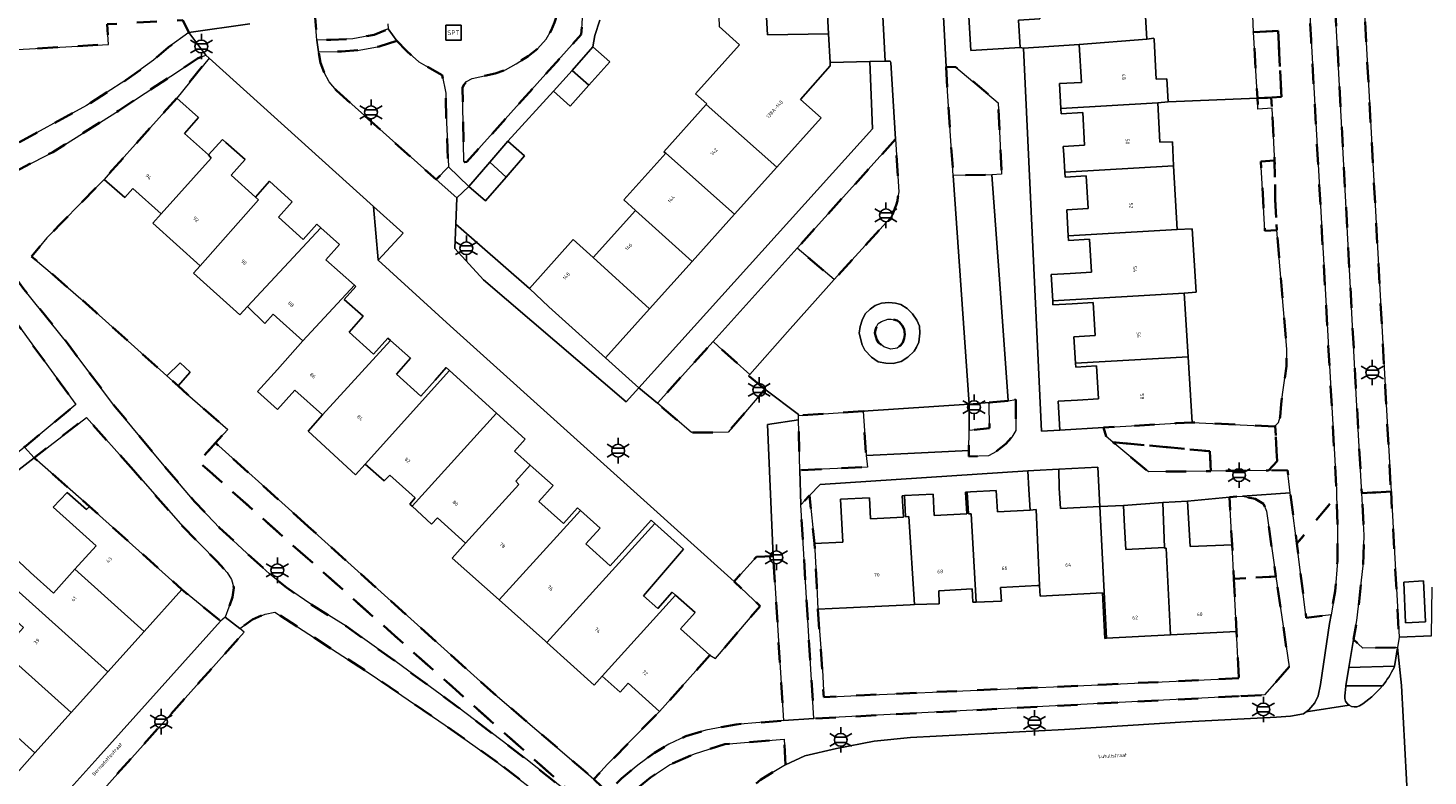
# Model space of a CAD drawing. Extents: x 105780 to 185197, y 477999 to 525027.
# Tile 108 of 256: x 106635 to 106774, y 479739 to 479813. Entities that reach past the tile are written whole.
import ezdxf
from ezdxf.enums import TextEntityAlignment as Align

# ---------------------------------------------------------------- set-up
doc = ezdxf.new("R2010")
doc.units = 0
doc.linetypes.add('XX-HIDDEN', pattern=[4, 2, -2])
for name, color, linetype, lineweight in [('B-GV-GR-MATERIAALGRENS-G', 252, 'XX-HIDDEN', 35), ('B-RO-IE-MEUBILAIR_WEGMEUBILAIR-S', 252, 'Continuous', 25), ('B-XX-KG-KADASTRAAL_BEBOUWING-G', 252, 'Continuous', 20), ('B1-WE-OG-BEBOUWING-T18', 7, 'Continuous', 18), ('B1-WE-OG-TERREIN_ERF-GV', 252, 'Continuous', 18), ('B1-WE-OG-TOPOGRAFIE-T18', 10, 'Continuous', 18), ('B1-WE-VH-VERHARDING_ASFALT-GV', 252, 'Continuous', 18), ('B1-WE-VH-VERHARDING_BEDRIJFSVLOERPLAAT-GV', 252, 'Continuous', 18), ('B1-WE-VH-VERHARDING_BETONSTRAATSTEEN-GV', 252, 'Continuous', 18), ('B1-WE-VH-VERHARDING_TEGEL-GV', 252, 'Continuous', 18)]:
    doc.layers.add(name, color=color, linetype=linetype, lineweight=lineweight)
doc.styles.add('NLCS-ISO', font='NLCS-ISO.ttf')
doc.styles.add('NLCS-ISO-M200-T18', font='NLCS-ISO.ttf', dxfattribs={"height": 0.36})

# ---------------------------------------------------------------- blocks, each defined once
blk = doc.blocks.new('B-SIE-WEG_LICHTMAST-SO')
at = {"ltscale": 0.1}
for p, q in [((-1.1, 0.63), (-2.19, 1.27)), ((0, 1.27), (0, 2.53)), ((1.1, 0.63), (2.19, 1.27)), ((-1.1, -0.63), (-2.19, -1.27)), ((0, -1.27), (0, -2.53)), ((1.1, -0.63), (2.19, -1.27))]:
    blk.add_line(p, q, dxfattribs=at)
at = {"flags": 128}
for points in [[(-1.16, 0.5), (1.16, 0.5)], [(-1.16, -0.5), (1.16, -0.5)]]:
    blk.add_lwpolyline(points, dxfattribs=at)
at = {"ltscale": 0.1}
blk.add_circle((0, 0), 1.27, dxfattribs=at)
at = {"style": 'NLCS-ISO'}
blk.add_attdef('TYPE', text='', height=1.8, dxfattribs=at).set_placement((0, 2.53), align=Align.BOTTOM_CENTER)
blk = doc.blocks.new('SIE-WEG_SPEELTOESTEL-SO')
at = {"flags": 128}
blk.add_lwpolyline([(-0.75, -0.75), (0.75, -0.75), (0.75, 0.75), (-0.75, 0.75)], close=True, dxfattribs=at)
at = {"style": 'NLCS-ISO'}
blk.add_text('SPT', height=0.45, dxfattribs=at).set_placement((0, 0), align=Align.MIDDLE_CENTER)

msp = doc.modelspace()

# ---------------------------------------------------------------- linework, layer by layer
at = {"layer": 'B-GV-GR-MATERIAALGRENS-G', "flags": 128}
for points in [[(106764.974, 479869.78), (106762.622, 479913.567), (106761.805, 479929.88), (106759.87, 479929.789), (106759.494, 479937.699), (106759.348, 479940.612), (106757.691, 479940.537), (106758.432, 479932.074), (106758.742, 479928.534), (106760.265, 479902.121), (106760.968, 479889.924), (106763.424, 479844.528), (106764.436, 479827.587), (106766.641, 479786.789), (106767.082, 479778.633), (106767.145, 479777.525), (106767.216, 479776.277), (106767.743, 479767.035), (106770.634, 479767.187), (106770.123, 479776.443), (106770.054, 479777.691)], [(106760.639, 479850.806), (106760.107, 479860.086), (106757.835, 479902.705), (106757.041, 479916.666), (106751.323, 479916.43), (106751.377, 479915.457), (106751.738, 479908.905), (106752.736, 479908.96), (106753.095, 479902.448), (106752.434, 479896.269), (106752.254, 479895.879), (106752.678, 479891.144), (106753.078, 479888.752), (106753.57, 479874.905), (106754.761, 479874.969), (106754.962, 479871.06), (106753.764, 479870.998), (106754.047, 479868.496), (106754.531, 479858.037), (106754.81, 479852.089), (106754.806, 479852.089), (106754.849, 479851.169), (106754.858, 479851.169), (106754.993, 479848.208), (106755.143, 479844.898), (106755.183, 479844.149), (106755.47, 479838.047), (106756.171, 479830.203), (106756.678, 479830.232), (106756.958, 479825.366), (106756.471, 479825.338), (106756.64, 479821.815), (106757.007, 479812.775), (106757.634, 479812.808), (106759.431, 479812.903), (106759.774, 479806.356), (106758.739, 479806.302), (106758.832, 479805.228), (106759.081, 479800.484), (106759.089, 479800.036), (106759.159, 479796.132), (106759.316, 479793.137), (106760.294, 479781.31), (106760.266, 479779.626), (106759.736, 479775.876), (106759.634, 479774.613), (106759.478, 479774.043), (106759.144, 479773.702), (106759.326, 479770.225), (106758.49, 479769.293), (106760.36, 479769.315), (106760.647, 479767.071), (106761.293, 479762.027), (106765.243, 479766.774), (106765.223, 479767.367), (106762.708, 479811.979), (106761.461, 479836.452)], [(106644.615, 479902.263), (106642.997, 479903.136), (106645.015, 479906.834), (106643.436, 479907.647), (106641.817, 479908.359), (106640.889, 479908.548), (106640.245, 479908.6), (106632.382, 479908.137), (106629.532, 479907.969), (106629.738, 479903.687), (106628.312, 479901.013), (106624.509, 479900.858), (106622.821, 479903.438), (106622.65, 479907.564), (106608.47, 479906.73), (106608.642, 479903.15), (106609.661, 479881.894), (106610.01, 479874.61), (106610.23, 479870.456), (106611.24, 479851.36), (106611.66, 479848.07), (106612.57, 479844.1), (106616.3, 479831.1), (106621.2, 479814.97), (106625.47, 479801.93), (106625.94, 479801.04), (106626.44, 479800.45), (106627.51, 479799.89), (106629.01, 479799.7), (106630.13, 479799.68), (106631.15, 479800), (106633.72, 479801.402), (106641.227, 479805.497), (106645.138, 479808.017), (106647.887, 479810), (106649.365, 479811.286), (106651.389, 479812.756), (106650.799, 479813.983), (106643.278, 479813.57), (106643.416, 479811.576), (106631.898, 479810.92), (106631.75, 479813.642), (106627.615, 479813.291), (106624.888, 479823.543), (106622.016, 479837.905), (106621.218, 479848.118), (106622.335, 479856.736), (106624.005, 479861.998), (106628.205, 479871.407)], [(106671.4, 479826.69), (106670.66, 479837.34), (106670.52, 479838.36), (106670.3, 479838.79), (106670, 479839.12), (106669.69, 479839.28), (106667.74, 479839.12), (106668.51, 479823.78), (106663.291, 479823.5), (106663.49, 479819.77), (106664.084, 479812), (106665.47, 479812.02), (106667.66, 479812.14), (106669.76, 479812.51), (106671.17, 479813.11), (106671.13, 479813.62), (106670.4, 479816.05), (106670.26, 479817.55), (106670.31, 479819.16), (106670.68, 479820.83), (106671.24, 479822.76), (106671.39, 479824.17)], [(106690.494, 479815.866), (106690.156, 479816.137), (106689.79, 479816.304), (106689.034, 479816.468), (106688.631, 479816.378), (106688.356, 479816.108), (106688.001, 479814.815), (106687.651, 479813.742), (106687.336, 479812.96), (106686.839, 479812.084), (106685.989, 479811.138), (106685.043, 479810.407), (106683.843, 479809.646), (106682.804, 479809.063), (106681.771, 479808.668), (106679.487, 479808.171), (106678.941, 479807.887), (106678.685, 479807.601), (106678.532, 479807.287), (106678.654, 479799.952), (106678.759, 479799.89), (106678.978, 479799.919), (106690.315, 479812.543)], [(106759.431, 479812.903), (106757.634, 479812.808), (106757.007, 479812.775), (106757.378, 479806.23), (106758.739, 479806.302), (106759.774, 479806.356)], [(106672.01, 479811.94), (106670.27, 479811.37), (106668.28, 479811), (106666.522, 479810.879), (106666.25, 479810.86), (106664.259, 479810.82), (106664.45, 479809.75), (106664.81, 479808.77), (106665.32, 479807.86), (106666.02, 479806.99), (106675.912, 479798.162), (106677.13, 479799.41), (106676.999, 479802.452), (106676.94, 479803.82), (106676.87, 479806.72), (106676.52, 479808.51), (106674.21, 479809.84), (106672.99, 479810.92)], [(106651.268, 479776.84), (106650.321, 479777.681), (106649.207, 479778.672), (106642.166, 479784.982), (106640.667, 479786.333), (106637.41, 479789.16), (106635.791, 479790.522), (106637.31, 479792.37), (106638.699, 479793.786), (106643, 479798.17), (106643.791, 479799.095), (106650.186, 479806.244), (106653.4, 479810.209), (106653.061, 479810.514), (106652.264, 479810.166), (106644.416, 479804.987), (106639.041, 479801.608), (106637.887, 479800.882), (106634.117, 479798.913), (106630.996, 479797.523), (106630.463, 479797.001), (106630.144, 479796.61), (106629.838, 479795.982), (106629.788, 479795.317), (106629.974, 479794.375), (106631.339, 479792.374), (106631.818, 479791.714), (106635.027, 479787.285), (106639.415, 479781.825), (106643.809, 479775.941), (106648.77, 479769.934), (106651.961, 479766.196), (106654.445, 479763.609), (106657.559, 479760.682), (106659.38, 479759.045), (106661.069, 479757.657), (106663.502, 479756.019), (106666.984, 479753.826), (106671.392, 479750.696), (106671.948, 479750.301), (106678.07, 479745.8), (106684.804, 479740.653), (106691.246, 479735.584), (106691.269, 479735.609), (106653.725, 479768.953), (106652.367, 479770.161), (106654.03, 479772.03), (106655.26, 479773.34)], [(106726.501, 479809.339), (106726.628, 479806.931), (106727.21, 479798.568), (106731.05, 479798.637), (106732.01, 479798.7), (106731.68, 479805.77), (106727.48, 479809.32)], [(106758.739, 479806.302), (106757.378, 479806.23), (106757.439, 479805.155), (106758.832, 479805.228)], [(106721.489, 479802.175), (106711.739, 479791.349), (106715.399, 479788.242), (106720.949, 479794.322), (106721.184, 479794.691), (106721.56, 479795.612), (106721.69, 479796.044), (106721.704, 479796.419), (106721.828, 479796.952)], [(106759.089, 479800.036), (106757.734, 479799.965), (106757.955, 479796.069), (106758.124, 479793.074), (106759.316, 479793.137), (106759.159, 479796.132)], [(106627.75, 479792.95), (106627.22, 479793.35), (106626.18, 479793.74), (106623.219, 479792.905), (106621.429, 479792.4), (106624.258, 479788.252), (106629.247, 479780.626), (106631.28, 479777.33), (106631.08, 479777.26), (106632.73, 479774.81), (106632.93, 479774.96), (106635.079, 479771.611), (106640.19, 479775.83)], [(106722.401, 479782.793), (106722.34, 479783.299), (106722.151, 479783.663), (106721.895, 479783.989), (106721.665, 479784.163), (106721.062, 479784.318), (106720.723, 479784.3), (106720.106, 479784.08), (106719.778, 479783.858), (106719.591, 479783.542), (106719.488, 479783.248), (106719.438, 479782.905), (106719.626, 479782.253), (106719.794, 479781.973), (106720.326, 479781.559), (106721.037, 479781.309), (106721.659, 479781.427), (106721.967, 479781.699), (106722.206, 479782), (106722.356, 479782.382)], [(106708.538, 479777.34), (106706.902, 479778.68), (106707.031, 479778.826), (106703.92, 479781.59), (106703.384, 479782.073), (106697.87, 479775.95), (106701.24, 479773.04), (106704.88, 479773.08)], [(106732.664, 479776.189), (106730.761, 479776.027), (106730.824, 479773.48), (106728.777, 479773.285), (106728.766, 479771.28), (106728.763, 479770.66), (106730.697, 479770.73), (106731.488, 479771.181), (106732.417, 479771.927), (106733.026, 479772.606), (106733.416, 479773.255), (106733.422, 479776.315)], [(106645.9, 479769.32), (106641.23, 479774.55), (106636.031, 479770.539), (106641.531, 479765.722), (106650.702, 479757.479), (106654.541, 479754.336), (106655.001, 479754.732), (106655.73, 479756.7), (106655.86, 479757.63), (106655.61, 479758.45), (106655.2, 479759.15), (106654.19, 479760.26), (106650.8, 479763.71)], [(106718.289, 479775.161), (106711.874, 479774.734), (106711.85, 479774.307), (106712, 479769.31), (106718.69, 479769.63), (106718.566, 479770.776)], [(106759.144, 479773.702), (106759.091, 479773.649), (106750.922, 479774.057), (106749.321, 479773.965), (106742.117, 479773.55), (106742.385, 479772.649), (106743.041, 479772.101), (106746.269, 479771.796), (106752.661, 479771.192), (106752.73, 479769.88), (106752.764, 479769.226), (106758.49, 479769.293), (106759.326, 479770.225)], [(106663.215, 479763.737), (106661.59, 479765.2), (106654.03, 479772.03), (106652.367, 479770.161), (106653.725, 479768.953), (106691.269, 479735.609), (106692.933, 479737.367), (106691.547, 479738.634), (106690.498, 479739.593), (106681.3, 479747.46)], [(106752.661, 479771.192), (106746.269, 479771.796), (106743.041, 479772.101), (106746.57, 479769.153), (106752.764, 479769.226), (106752.73, 479769.88)], [(106770.634, 479767.187), (106767.743, 479767.035), (106767.981, 479762.859), (106767.871, 479759.828), (106767.246, 479754.39), (106766.929, 479752.509), (106767.837, 479751.637), (106771.272, 479751.723), (106771.431, 479752.729)], [(106755.543, 479748.678), (106742.418, 479748.043), (106718.416, 479746.988), (106714.36, 479746.791), (106714.229, 479749.499), (106713.783, 479755.517), (106713.665, 479757.786), (106713.444, 479762.036), (106712.958, 479766.794), (106712.08, 479765.88), (106713.38, 479744.66), (106755.635, 479746.89)], [(106755.33, 479766.701), (106754.626, 479766.632), (106754.867, 479761.921), (106755.043, 479758.544), (106759.225, 479758.758), (106758.28, 479765.25), (106757.99, 479765.97), (106757.17, 479766.46), (106755.89, 479766.74)], [(106765.339, 479763.941), (106765.243, 479766.774), (106761.293, 479762.027), (106762.235, 479754.665), (106764.689, 479754.973), (106765.1, 479757.317), (106765.315, 479760.286)], [(106709.351, 479760.798), (106707.68, 479760.725), (106705.466, 479758.261), (106708.061, 479755.833), (106703.617, 479750.622), (106703.064, 479750.951), (106698.076, 479745.376), (106692.929, 479740.123), (106691.547, 479738.634), (106692.933, 479737.367), (106693.21, 479737.66), (106694.32, 479738.73), (106695.93, 479740.05), (106697.57, 479741.25), (106699, 479742.12), (106700.69, 479742.92), (106702.68, 479743.5), (106705.68, 479744.09), (106710.386, 479744.469)], [(106759.225, 479758.758), (106755.043, 479758.544), (106755.315, 479753.307), (106755.543, 479748.678), (106755.635, 479746.89), (106758.1, 479747.02), (106760.53, 479749.79)], [(106681.98, 479740.33), (106676.82, 479744), (106669.47, 479749.05), (106659.93, 479755.23), (106658.95, 479755.04), (106657.71, 479754.48), (106656.431, 479753.61), (106656.89, 479753.25), (106642.946, 479737.673), (106649.28, 479732.004), (106645.614, 479727.906), (106661.768, 479713.453), (106672.135, 479725.039), (106677.313, 479720.329), (106689.768, 479734.022), (106687.31, 479736.24)], [(106710.584, 479740.06), (106710.43, 479742.62), (106704.56, 479742.11), (106701.56, 479741.17), (106699.07, 479740.07), (106697.17, 479738.8), (106695.68, 479737.56), (106694.12, 479736.05), (106691.37, 479732.9), (106697.42, 479727.399), (106698.079, 479728.124), (106701.028, 479731.443), (106703.971, 479734.864), (106705.181, 479736.067), (106706.46, 479737.241), (106708.087, 479738.586), (106710.227, 479739.89)]]:
    msp.add_lwpolyline(points, close=True, dxfattribs=at)
at = {"layer": 'B-XX-KG-KADASTRAAL_BEBOUWING-G', "flags": 128}
for points in [[(106746.06, 479818.348), (106733.496, 479817.626), (106733.517, 479817.253), (106735.627, 479817.375), (106735.816, 479814.096), (106733.686, 479813.973), (106733.857, 479811.264), (106734.174, 479811.192), (106739.714, 479811.556), (106746.422, 479812.093)], [(106714.662, 479815.755), (106708.618, 479815.478), (106708.774, 479812.534), (106714.833, 479812.627)], [(106714.989, 479809.761), (106714.833, 479812.627), (106708.774, 479812.534), (106708.618, 479815.478), (106703.919, 479815.263), (106704.007, 479813.336), (106706.016, 479811.532), (106701.66, 479806.679), (106702.777, 479805.678), (106702.714, 479805.608), (106709.724, 479799.4), (106714.1, 479804.276), (106712.069, 479806.099), (106715.007, 479809.436)], [(106746.422, 479812.093), (106739.714, 479811.556), (106739.93, 479807.806), (106737.746, 479807.681), (106737.889, 479805.201), (106747.49, 479805.784), (106748.537, 479805.858), (106748.41, 479808.161), (106747.355, 479808.124), (106747.128, 479812.071), (106747.121, 479812.195)], [(106691.472, 479811.327), (106689.402, 479808.996), (106691.075, 479807.515), (106693.143, 479809.843)], [(106691.075, 479807.515), (106689.402, 479808.996), (106687.558, 479806.92), (106689.228, 479805.436)], [(106653.343, 479800.6), (106650.947, 479802.744), (106652.348, 479804.31), (106650.186, 479806.244), (106643.791, 479799.095), (106643, 479798.17), (106645.05, 479796.39), (106645.841, 479797.261), (106648.639, 479794.757), (106653.62, 479800.297)], [(106702.714, 479805.608), (106698.511, 479800.924), (106698.701, 479800.762), (106705.518, 479794.713), (106709.724, 479799.4)], [(106747.49, 479805.784), (106737.889, 479805.201), (106737.918, 479804.697), (106740.051, 479804.82), (106740.238, 479801.562), (106738.126, 479801.44), (106738.173, 479800.623), (106738.273, 479798.884), (106749.074, 479799.506), (106748.947, 479801.887), (106747.715, 479801.865)], [(106657.994, 479796.424), (106655.576, 479798.587), (106656.96, 479800.134), (106655.062, 479801.831), (106654.719, 479802.138), (106653.343, 479800.6), (106653.62, 479800.297), (106648.639, 479794.757), (106647.808, 479793.836), (106652.517, 479789.612), (106658.292, 479796.142)], [(106683.047, 479801.954), (106681.248, 479799.883), (106682.85, 479798.409), (106684.69, 479800.527)], [(106698.701, 479800.762), (106694.535, 479796.145), (106695.693, 479795.087), (106701.317, 479790.032), (106705.518, 479794.713)], [(106682.85, 479798.409), (106681.248, 479799.883), (106679.161, 479797.48), (106680.804, 479796.053)], [(106749.074, 479799.506), (106738.273, 479798.884), (106738.301, 479798.393), (106740.412, 479798.514), (106740.598, 479795.278), (106738.464, 479795.155), (106738.613, 479792.565), (106749.411, 479793.187)], [(106664.47, 479793.381), (106664.086, 479793.724), (106662.731, 479792.209), (106660.269, 479794.411), (106661.653, 479795.958), (106659.786, 479797.629), (106659.39, 479797.983), (106657.994, 479796.424), (106658.292, 479796.142), (106652.517, 479789.612), (106651.845, 479788.871), (106656.444, 479784.724), (106657.2, 479785.55)], [(106695.693, 479795.087), (106691.503, 479790.418), (106697.083, 479785.314), (106701.317, 479790.032)], [(106667.82, 479787.662), (106664.975, 479790.207), (106666.327, 479791.719), (106664.47, 479793.381), (106657.2, 479785.55), (106658.93, 479783.86), (106659.752, 479784.815), (106662.709, 479782.168)], [(106691.503, 479790.418), (106689.527, 479792.196), (106685.177, 479787.353), (106687.097, 479785.513), (106692.727, 479780.461), (106697.083, 479785.314)], [(106749.411, 479793.187), (106738.613, 479792.565), (106738.639, 479792.109), (106740.73, 479792.23), (106740.918, 479788.971), (106738.825, 479788.851), (106736.924, 479788.742), (106737.075, 479786.138), (106750.126, 479786.896), (106751.292, 479786.968), (106750.9, 479793.279)], [(106671.393, 479782.189), (106671.133, 479782.422), (106669.719, 479780.842), (106667.279, 479783.025), (106668.676, 479784.586), (106666.794, 479786.269), (106667.943, 479787.552), (106667.82, 479787.662), (106662.709, 479782.168), (106660.167, 479779.292), (106658.208, 479777.139), (106660.193, 479775.354), (106661.912, 479777.266), (106664.632, 479774.823)], [(106750.126, 479786.896), (106737.075, 479786.138), (106737.1, 479785.715), (106738.999, 479785.825), (106741.089, 479785.946), (106741.277, 479782.667), (106739.186, 479782.547), (106739.337, 479779.929), (106750.518, 479780.572)], [(106677.228, 479779.212), (106676.917, 479779.494), (106675.827, 479778.246), (106674.412, 479776.665), (106671.971, 479778.85), (106673.374, 479780.417), (106671.393, 479782.189), (106664.632, 479774.823), (106663.23, 479773.188), (106667.91, 479768.85), (106668.89, 479769.92)], [(106651.537, 479779.039), (106650.52, 479779.98), (106649.207, 479778.672), (106650.321, 479777.681)], [(106750.518, 479780.572), (106739.337, 479779.929), (106739.359, 479779.542), (106741.428, 479779.661), (106741.617, 479776.383), (106739.528, 479776.263), (106737.623, 479776.154), (106737.788, 479773.3), (106742.117, 479773.55), (106749.321, 479773.965), (106750.922, 479774.057)], [(106681.912, 479774.965), (106677.228, 479779.212), (106668.89, 479769.92), (106670.76, 479768.27), (106671.315, 479768.825), (106673.84, 479766.558), (106673.31, 479765.95), (106673.542, 479765.734)], [(106685.255, 479769.81), (106683.69, 479771.193), (106684.759, 479772.383), (106681.912, 479774.965), (106673.542, 479765.734), (106675.46, 479763.95), (106676.044, 479764.579), (106678.839, 479762.07), (106684.119, 479767.886), (106683.822, 479768.211)], [(106690.228, 479765.31), (106689.931, 479765.575), (106688.536, 479764.016), (106686.098, 479766.197), (106687.52, 479767.787), (106685.543, 479769.555), (106685.255, 479769.81), (106683.822, 479768.211), (106684.119, 479767.886), (106678.839, 479762.07), (106677.515, 479760.596), (106682.181, 479756.435)], [(106741.741, 479765.703), (106737.834, 479765.5), (106737.728, 479767.538), (106737.674, 479769.409), (106735.191, 479769.279), (106734.625, 479769.249), (106734.722, 479767.382), (106734.829, 479765.335), (106735.426, 479765.402), (106735.784, 479757.873), (106735.838, 479756.825), (106742.001, 479757.144), (106742.236, 479752.626), (106742.421, 479752.636)], [(106641.531, 479765.722), (106641.241, 479765.399), (106639.31, 479767.11), (106637.94, 479765.63), (106639.882, 479763.887), (106642.187, 479761.814), (106640.09, 479759.481), (106646.955, 479753.31), (106650.702, 479757.479)], [(106728.997, 479764.976), (106728.716, 479764.975), (106728.604, 479767.134), (106728.434, 479767.125), (106728.546, 479764.975), (106725.331, 479764.808), (106725.22, 479766.946), (106722.367, 479766.797), (106722.478, 479764.683), (106722.816, 479764.723), (106723.358, 479755.977), (106725.827, 479756.035), (106725.796, 479757.353), (106729.101, 479757.525), (106729.152, 479756.209), (106729.499, 479756.222)], [(106734.829, 479765.335), (106731.592, 479765.167), (106731.482, 479767.283), (106728.937, 479767.151), (106728.604, 479767.134), (106728.716, 479764.975), (106728.997, 479764.976), (106729.499, 479756.222), (106731.985, 479756.313), (106731.906, 479757.671), (106735.558, 479757.861), (106735.784, 479757.873), (106735.426, 479765.402)], [(106722.816, 479764.723), (106722.478, 479764.683), (106722.367, 479766.797), (106722.151, 479766.786), (106722.261, 479764.657), (106719.002, 479764.488), (106718.893, 479766.581), (106716.044, 479766.433), (106716.265, 479762.183), (106713.444, 479762.036), (106713.665, 479757.786), (106713.783, 479755.517), (106716.611, 479755.656), (106722.933, 479755.967), (106723.358, 479755.977)], [(106748.172, 479761.573), (106748.171, 479761.626), (106744.323, 479761.456), (106744.204, 479763.725), (106744.094, 479765.826), (106741.741, 479765.703), (106742.421, 479752.636), (106748.778, 479752.967), (106748.34, 479761.584)], [(106754.867, 479761.921), (106750.698, 479761.737), (106750.461, 479766.224), (106748.003, 479766.095), (106748.171, 479761.626), (106748.172, 479761.573), (106748.34, 479761.584), (106748.778, 479752.967), (106755.315, 479753.307), (106755.043, 479758.544)], [(106697.607, 479764.033), (106697.232, 479764.37), (106693.189, 479759.838), (106690.77, 479762.002), (106692.173, 479763.57), (106690.228, 479765.31), (106682.181, 479756.435), (106686.782, 479752.333), (106686.9, 479752.227)], [(106697.607, 479764.033), (106686.9, 479752.227), (106691.602, 479747.993), (106692.402, 479748.881), (106699.676, 479756.903), (106699.34, 479757.203), (106697.906, 479755.6), (106696.503, 479756.856), (106700.47, 479761.461)], [(106640.09, 479759.481), (106637.968, 479757.12), (106635.689, 479759.168), (106634.51, 479760.26), (106632.766, 479761.875), (106631.232, 479760.219), (106632.927, 479758.649), (106643.341, 479749.29), (106646.955, 479753.31)], [(106632.927, 479758.649), (106632.8, 479758.52), (106634.046, 479757.34), (106632.664, 479755.803), (106634.989, 479753.713), (106632.908, 479751.398), (106639.727, 479745.269), (106643.341, 479749.29)], [(106703.064, 479750.951), (106700.15, 479753.558), (106701.601, 479755.18), (106699.676, 479756.903), (106692.402, 479748.881), (106694.18, 479747.28), (106694.955, 479748.168), (106698.076, 479745.376)], [(106632.908, 479751.398), (106630.79, 479749.041), (106628.511, 479751.089), (106627.016, 479749.425), (106636.114, 479741.248), (106639.727, 479745.269)], [(106627.016, 479749.425), (106625.526, 479747.767), (106627.852, 479745.677), (106625.728, 479743.314), (106632.5, 479737.228), (106636.114, 479741.248)]]:
    msp.add_lwpolyline(points, close=True, dxfattribs=at)
at = {"layer": 'B1-WE-OG-TERREIN_ERF-GV', "flags": 128}
for points in [[(106735.288, 479823.68), (106733.176, 479823.558), (106733.154, 479823.945), (106733.004, 479826.564), (106735.16, 479826.688), (106734.97, 479829.987), (106732.817, 479829.863), (106728.945, 479829.641), (106728.704, 479833.837), (106732.576, 479834.059), (106732.412, 479836.908), (106732.162, 479842.872), (106731.93, 479842.86), (106727.109, 479842.58), (106728.943, 479810.981), (106733.857, 479811.264), (106733.686, 479813.973), (106735.816, 479814.096), (106735.627, 479817.375), (106733.517, 479817.253), (106733.496, 479817.626), (106733.345, 479820.258), (106735.477, 479820.381)], [(106756.471, 479825.338), (106756.958, 479825.366), (106756.678, 479830.232), (106756.171, 479830.203), (106755.47, 479838.047), (106750.278, 479837.803), (106747.577, 479837.676), (106744.403, 479837.483), (106741.751, 479837.374), (106742.129, 479830.8), (106742.493, 479824.474), (106745.7, 479824.59), (106746.06, 479818.348), (106746.422, 479812.093), (106747.121, 479812.195), (106747.128, 479812.071), (106747.355, 479808.124), (106748.41, 479808.161), (106748.537, 479805.858), (106757.378, 479806.23), (106757.007, 479812.775), (106756.64, 479821.815)], [(106739.186, 479782.547), (106741.277, 479782.667), (106741.089, 479785.946), (106738.999, 479785.825), (106737.1, 479785.715), (106737.075, 479786.138), (106736.924, 479788.742), (106738.825, 479788.851), (106740.918, 479788.971), (106740.73, 479792.23), (106738.639, 479792.109), (106738.613, 479792.565), (106738.464, 479795.155), (106740.598, 479795.278), (106740.412, 479798.514), (106738.301, 479798.393), (106738.273, 479798.884), (106738.173, 479800.623), (106738.126, 479801.44), (106740.238, 479801.562), (106740.051, 479804.82), (106737.918, 479804.697), (106737.889, 479805.201), (106737.746, 479807.681), (106739.93, 479807.806), (106739.714, 479811.556), (106734.174, 479811.192), (106735.968, 479773.195), (106737.788, 479773.3), (106737.623, 479776.154), (106739.528, 479776.263), (106741.617, 479776.383), (106741.428, 479779.661), (106739.359, 479779.542), (106739.337, 479779.929)], [(106670.178, 479790.162), (106670.158, 479790.181), (106669.712, 479795.496), (106653.4, 479810.209), (106650.186, 479806.244), (106652.348, 479804.31), (106650.947, 479802.744), (106653.343, 479800.6), (106654.719, 479802.138), (106655.062, 479801.831), (106656.96, 479800.134), (106655.576, 479798.587), (106657.994, 479796.424), (106659.39, 479797.983), (106659.786, 479797.629), (106661.653, 479795.958), (106660.269, 479794.411), (106662.731, 479792.209), (106664.086, 479793.724), (106664.47, 479793.381), (106666.327, 479791.719), (106664.975, 479790.207), (106667.82, 479787.662), (106667.943, 479787.552), (106666.794, 479786.269), (106668.676, 479784.586), (106667.279, 479783.025), (106669.719, 479780.842), (106671.133, 479782.422), (106671.393, 479782.189), (106673.374, 479780.417), (106671.971, 479778.85), (106674.412, 479776.665), (106675.827, 479778.246), (106676.917, 479779.494), (106677.228, 479779.212), (106681.912, 479774.965), (106684.759, 479772.383), (106683.69, 479771.193), (106685.255, 479769.81), (106685.543, 479769.555), (106687.52, 479767.787), (106686.098, 479766.197), (106688.536, 479764.016), (106689.931, 479765.575), (106690.228, 479765.31), (106692.173, 479763.57), (106690.77, 479762.002), (106693.189, 479759.838), (106697.232, 479764.37), (106697.607, 479764.033), (106700.47, 479761.461), (106696.503, 479756.856), (106697.906, 479755.6), (106699.34, 479757.203), (106699.676, 479756.903), (106701.601, 479755.18), (106700.15, 479753.558), (106703.064, 479750.951), (106703.617, 479750.622), (106708.061, 479755.833), (106705.466, 479758.261), (106677.307, 479783.629)], [(106719.21, 479803.19), (106718.926, 479809.868), (106714.989, 479809.761), (106715.007, 479809.436), (106712.069, 479806.099), (106714.1, 479804.276), (106709.724, 479799.4), (106705.518, 479794.713), (106701.317, 479790.032), (106697.083, 479785.314), (106692.727, 479780.461), (106696.009, 479777.482)], [(106759.316, 479793.137), (106758.124, 479793.074), (106757.955, 479796.069), (106757.734, 479799.965), (106759.089, 479800.036), (106759.081, 479800.484), (106758.832, 479805.228), (106757.439, 479805.155), (106757.378, 479806.23), (106748.537, 479805.858), (106747.49, 479805.784), (106747.715, 479801.865), (106748.947, 479801.887), (106749.074, 479799.506), (106749.411, 479793.187), (106750.9, 479793.279), (106751.292, 479786.968), (106750.126, 479786.896), (106750.518, 479780.572), (106750.922, 479774.057), (106759.091, 479773.649), (106759.144, 479773.702), (106759.478, 479774.043), (106759.634, 479774.613), (106759.736, 479775.876), (106760.266, 479779.626), (106760.294, 479781.31)], [(106673.84, 479766.558), (106671.315, 479768.825), (106670.76, 479768.27), (106668.89, 479769.92), (106667.91, 479768.85), (106663.23, 479773.188), (106664.632, 479774.823), (106661.912, 479777.266), (106660.193, 479775.354), (106658.208, 479777.139), (106660.167, 479779.292), (106662.709, 479782.168), (106659.752, 479784.815), (106658.93, 479783.86), (106657.2, 479785.55), (106656.444, 479784.724), (106651.845, 479788.871), (106652.517, 479789.612), (106647.808, 479793.836), (106648.639, 479794.757), (106645.841, 479797.261), (106645.05, 479796.39), (106643, 479798.17), (106638.699, 479793.786), (106637.31, 479792.37), (106635.791, 479790.522), (106637.41, 479789.16), (106640.667, 479786.333), (106642.166, 479784.982), (106649.207, 479778.672), (106650.52, 479779.98), (106651.537, 479779.039), (106650.321, 479777.681), (106651.268, 479776.84), (106655.26, 479773.34), (106654.03, 479772.03), (106661.59, 479765.2), (106663.215, 479763.737), (106681.3, 479747.46), (106690.498, 479739.593), (106691.547, 479738.634), (106692.929, 479740.123), (106698.076, 479745.376), (106694.955, 479748.168), (106694.18, 479747.28), (106692.402, 479748.881), (106691.602, 479747.993), (106686.9, 479752.227), (106686.782, 479752.333), (106682.181, 479756.435), (106677.515, 479760.596), (106678.839, 479762.07), (106676.044, 479764.579), (106675.46, 479763.95), (106673.542, 479765.734), (106673.31, 479765.95)], [(106672.643, 479792.853), (106669.712, 479795.496), (106670.158, 479790.181), (106670.178, 479790.162)], [(106677.871, 479793.744), (106677.78, 479791.3), (106680.62, 479788.21), (106694.77, 479776.11), (106696.009, 479777.482), (106692.727, 479780.461), (106687.097, 479785.513), (106685.177, 479787.353)], [(106722.151, 479766.786), (106722.367, 479766.797), (106725.22, 479766.946), (106725.331, 479764.808), (106728.546, 479764.975), (106728.434, 479767.125), (106728.604, 479767.134), (106728.937, 479767.151), (106731.482, 479767.283), (106731.592, 479765.167), (106734.829, 479765.335), (106734.722, 479767.382), (106734.625, 479769.249), (106714.02, 479767.9), (106712.958, 479766.794), (106713.444, 479762.036), (106716.265, 479762.183), (106716.044, 479766.433), (106718.893, 479766.581), (106719.002, 479764.488), (106722.261, 479764.657)], [(106741.538, 479769.611), (106737.674, 479769.409), (106737.728, 479767.538), (106737.834, 479765.5), (106741.741, 479765.703)], [(106748.003, 479766.095), (106744.094, 479765.826), (106744.204, 479763.725), (106744.323, 479761.456), (106748.171, 479761.626)], [(106754.626, 479766.632), (106750.461, 479766.224), (106750.698, 479761.737), (106754.867, 479761.921)], [(106642.348, 479740.753), (106654.541, 479754.336), (106650.702, 479757.479), (106646.955, 479753.31), (106643.341, 479749.29), (106639.727, 479745.269), (106636.114, 479741.248), (106632.5, 479737.228), (106628.752, 479733.058), (106632.41, 479729.59), (106638.8, 479736.8)], [(106742.001, 479757.144), (106735.838, 479756.825), (106735.784, 479757.873), (106735.558, 479757.861), (106731.906, 479757.671), (106731.985, 479756.313), (106729.499, 479756.222), (106729.152, 479756.209), (106729.101, 479757.525), (106725.796, 479757.353), (106725.827, 479756.035), (106723.358, 479755.977), (106722.933, 479755.967), (106716.611, 479755.656), (106713.783, 479755.517), (106714.229, 479749.499), (106714.36, 479746.791), (106718.416, 479746.988), (106742.418, 479748.043), (106755.543, 479748.678), (106755.315, 479753.307), (106748.778, 479752.967), (106742.421, 479752.636), (106742.236, 479752.626)]]:
    msp.add_lwpolyline(points, close=True, dxfattribs=at)
for points in [[(106631.898, 479810.92), (106643.416, 479811.576), (106643.278, 479813.57)], [(106650.799, 479813.983), (106651.389, 479812.756), (106657.433, 479813.62)], [(106692.17, 479813.99), (106691.662, 479812.46), (106691.472, 479811.327), (106693.143, 479809.843), (106691.075, 479807.515), (106689.228, 479805.436), (106687.558, 479806.92), (106683.047, 479801.954), (106684.69, 479800.527), (106682.85, 479798.409), (106680.804, 479796.053), (106679.161, 479797.48), (106677.968, 479796.332), (106677.871, 479793.744), (106685.177, 479787.353), (106689.527, 479792.196), (106691.503, 479790.418), (106695.693, 479795.087), (106694.535, 479796.145), (106698.701, 479800.762), (106698.511, 479800.924), (106702.714, 479805.608), (106702.777, 479805.678), (106701.66, 479806.679), (106706.016, 479811.532), (106704.007, 479813.336)], [(106634.51, 479760.26), (106635.689, 479759.168), (106637.968, 479757.12), (106640.09, 479759.481), (106642.187, 479761.814), (106639.882, 479763.887), (106637.94, 479765.63), (106639.31, 479767.11), (106641.241, 479765.399), (106641.531, 479765.722), (106636.031, 479770.539), (106632, 479767.43)]]:
    msp.add_lwpolyline(points, dxfattribs=at)
at = {"layer": 'B1-WE-VH-VERHARDING_ASFALT-GV', "flags": 128}
for points in [[(106765.039, 479936.446), (106764.27, 479942.289), (106761.223, 479941.499), (106761.409, 479937.792), (106761.687, 479932.227), (106761.805, 479929.88), (106762.622, 479913.567), (106764.974, 479869.78), (106770.054, 479777.691), (106770.123, 479776.443), (106770.634, 479767.187), (106771.431, 479752.729), (106774.641, 479752.873), (106774.716, 479757.693)], [(106757.041, 479916.666), (106757.835, 479902.705), (106760.107, 479860.086), (106760.639, 479850.806), (106761.461, 479836.452), (106762.708, 479811.979), (106765.223, 479767.367), (106765.243, 479766.774), (106765.339, 479763.941), (106765.315, 479760.286), (106765.1, 479757.317), (106764.689, 479754.973), (106764.534, 479754.09), (106763.644, 479748.045), (106763.415, 479746.928), (106763.063, 479746.212), (106762.471, 479745.518), (106762.223, 479745.334), (106766.479, 479745.984)], [(106766.062, 479746.929), (106766.154, 479747.835), (106766.166, 479747.909), (106766.46, 479749.723), (106766.929, 479752.509), (106767.246, 479754.39), (106767.871, 479759.828), (106767.981, 479762.859), (106767.743, 479767.035), (106767.216, 479776.277), (106767.145, 479777.525), (106767.082, 479778.633), (106766.641, 479786.789), (106764.436, 479827.587), (106763.424, 479844.528), (106760.968, 479889.924)], [(106719.733, 479823.929), (106720.451, 479809.909), (106720.961, 479809.923), (106721.036, 479809.791), (106721.489, 479802.175), (106721.828, 479796.952), (106721.704, 479796.419), (106721.69, 479796.044), (106721.56, 479795.612), (106721.184, 479794.691), (106720.949, 479794.322), (106715.399, 479788.242), (106714.862, 479787.648), (106710.775, 479783.044), (106707.031, 479778.826), (106706.902, 479778.68), (106708.538, 479777.34), (106711.868, 479774.834), (106711.874, 479774.734), (106718.289, 479775.161), (106728.79, 479775.859), (106727.21, 479798.568), (106726.628, 479806.931), (106726.501, 479809.339), (106722.957, 479875.901)], [(106671.13, 479813.62), (106671.17, 479813.11), (106672.01, 479811.94), (106672.99, 479810.92), (106674.21, 479809.84), (106676.52, 479808.51), (106676.87, 479806.72), (106676.94, 479803.82), (106676.999, 479802.452), (106677.13, 479799.41), (106679.161, 479797.48), (106681.248, 479799.883), (106683.047, 479801.954), (106687.558, 479806.92), (106689.402, 479808.996), (106691.472, 479811.327), (106691.662, 479812.46), (106692.17, 479813.99)], [(106634.117, 479798.913), (106637.887, 479800.882), (106639.041, 479801.608), (106644.416, 479804.987), (106652.264, 479810.166), (106653.061, 479810.514), (106651.389, 479812.756), (106649.365, 479811.286), (106647.887, 479810), (106645.138, 479808.017), (106641.227, 479805.497), (106633.72, 479801.402)], [(106627.75, 479792.95), (106640.19, 479775.83), (106635.079, 479771.611), (106636.031, 479770.539), (106641.23, 479774.55), (106645.9, 479769.32), (106650.8, 479763.71), (106654.19, 479760.26), (106655.2, 479759.15), (106655.61, 479758.45), (106655.86, 479757.63), (106655.73, 479756.7), (106655.001, 479754.732), (106656.431, 479753.61), (106657.71, 479754.48), (106658.95, 479755.04), (106659.93, 479755.23), (106669.47, 479749.05), (106676.82, 479744), (106681.98, 479740.33), (106687.31, 479736.24)], [(106691.246, 479735.584), (106684.804, 479740.653), (106678.07, 479745.8), (106671.948, 479750.301), (106671.392, 479750.696), (106666.984, 479753.826), (106663.502, 479756.019), (106661.069, 479757.657), (106659.38, 479759.045), (106657.559, 479760.682), (106654.445, 479763.609), (106651.961, 479766.196), (106648.77, 479769.934), (106643.809, 479775.941), (106639.415, 479781.825), (106635.027, 479787.285)], [(106772.496, 479732.39), (106771.666, 479747.949), (106771.272, 479751.723), (106771.01, 479750.044), (106770.973, 479749.863), (106770.947, 479749.738)], [(106774.641, 479752.873), (106771.431, 479752.729), (106771.272, 479751.723), (106771.666, 479747.949), (106772.496, 479732.39), (106772.722, 479731.796), (106772.847, 479729.429), (106773.207, 479725.537), (106773.223, 479725.286), (106773.56, 479720.12), (106774.73, 479712.11)], [(106766.479, 479745.984), (106762.223, 479745.334), (106761.967, 479745.144), (106760.668, 479744.911), (106759.281, 479744.803), (106750.282, 479744.336), (106738.256, 479743.588), (106722.987, 479742.785), (106719.37, 479742.421), (106715.635, 479741.71), (106712.48, 479740.963), (106710.584, 479740.06), (106710.227, 479739.89), (106708.087, 479738.586)]]:
    msp.add_lwpolyline(points, dxfattribs=at)
for points in [[(106690.494, 479815.866), (106690.315, 479812.543), (106678.978, 479799.919), (106678.759, 479799.89), (106678.654, 479799.952), (106678.532, 479807.287), (106678.685, 479807.601), (106678.941, 479807.887), (106679.487, 479808.171), (106681.771, 479808.668), (106682.804, 479809.063), (106683.843, 479809.646), (106685.043, 479810.407), (106685.989, 479811.138), (106686.839, 479812.084), (106687.336, 479812.96), (106687.651, 479813.742), (106688.001, 479814.815), (106688.356, 479816.108), (106688.631, 479816.378), (106689.034, 479816.468), (106689.79, 479816.304), (106690.156, 479816.137)], [(106723.891, 479782.906), (106723.803, 479782.018), (106723.575, 479781.513), (106723.324, 479781.126), (106722.711, 479780.515), (106722.037, 479780.088), (106721.265, 479779.91), (106720.533, 479779.922), (106719.761, 479780.068), (106719.107, 479780.525), (106718.457, 479781.238), (106718.191, 479781.768), (106717.892, 479782.907), (106717.975, 479783.574), (106718.179, 479784.197), (106718.486, 479784.825), (106718.986, 479785.311), (106719.478, 479785.643), (106720.111, 479785.881), (106720.837, 479785.971), (106721.487, 479785.904), (106722.022, 479785.746), (106722.638, 479785.354), (106723.175, 479784.839), (106723.6, 479784.199), (106723.853, 479783.618)], [(106771.89, 479758.209), (106773.872, 479758.328), (106774.063, 479754.276), (106772.081, 479754.157)]]:
    msp.add_lwpolyline(points, close=True, dxfattribs=at)
at = {"layer": 'B1-WE-VH-VERHARDING_ASFALT-GV'}
for points in [[(106770.947, 479749.738, -0.0606554), (106769.778, 479747.907)], [(106769.778, 479747.907, -0.083657), (106767.512, 479745.936)], [(106766.479, 479745.984, -0.2847727), (106766.062, 479746.929)], [(106767.512, 479745.936, -0.2845784), (106766.479, 479745.984)]]:
    msp.add_lwpolyline(points, format="xyb", dxfattribs=at)
at = {"layer": 'B1-WE-VH-VERHARDING_BEDRIJFSVLOERPLAAT-GV', "flags": 128}
msp.add_lwpolyline([(106771.89, 479758.209), (106772.081, 479754.157), (106774.063, 479754.276), (106773.872, 479758.328)], close=True, dxfattribs=at)
at = {"layer": 'B1-WE-VH-VERHARDING_BETONSTRAATSTEEN-GV', "flags": 128}
msp.add_lwpolyline([(106657.433, 479813.62), (106651.389, 479812.756), (106653.061, 479810.514), (106653.4, 479810.209), (106669.712, 479795.496), (106672.643, 479792.853), (106670.178, 479790.162), (106677.307, 479783.629), (106705.466, 479758.261), (106707.68, 479760.725), (106709.351, 479760.798), (106708.781, 479773.837), (106711.85, 479774.307), (106711.874, 479774.734), (106711.868, 479774.834), (106708.538, 479777.34), (106704.88, 479773.08), (106701.24, 479773.04), (106697.87, 479775.95), (106696.009, 479777.482), (106694.77, 479776.11), (106680.62, 479788.21), (106677.78, 479791.3), (106677.871, 479793.744), (106677.968, 479796.332), (106675.912, 479798.162), (106666.02, 479806.99), (106665.32, 479807.86), (106664.81, 479808.77), (106664.45, 479809.75), (106664.259, 479810.82), (106664.084, 479812), (106663.49, 479819.77)], dxfattribs=at)
for points in [[(106731.05, 479798.637), (106727.21, 479798.568), (106728.79, 479775.859), (106730.761, 479776.027), (106732.664, 479776.189), (106731.861, 479787.355)], [(106714.862, 479787.648), (106715.399, 479788.242), (106711.739, 479791.349), (106703.384, 479782.073), (106703.92, 479781.59), (106707.031, 479778.826), (106710.775, 479783.044)], [(106723.891, 479782.906), (106723.853, 479783.618), (106723.6, 479784.199), (106723.175, 479784.839), (106722.638, 479785.354), (106722.022, 479785.746), (106721.487, 479785.904), (106720.837, 479785.971), (106720.111, 479785.881), (106719.478, 479785.643), (106718.986, 479785.311), (106718.486, 479784.825), (106718.179, 479784.197), (106717.975, 479783.574), (106717.892, 479782.907), (106718.191, 479781.768), (106718.457, 479781.238), (106719.107, 479780.525), (106719.761, 479780.068), (106720.533, 479779.922), (106721.265, 479779.91), (106722.037, 479780.088), (106722.711, 479780.515), (106723.324, 479781.126), (106723.575, 479781.513), (106723.803, 479782.018)], [(106720.723, 479784.3), (106721.062, 479784.318), (106721.665, 479784.163), (106721.895, 479783.989), (106722.151, 479783.663), (106722.34, 479783.299), (106722.401, 479782.793), (106722.356, 479782.382), (106722.206, 479782), (106721.967, 479781.699), (106721.659, 479781.427), (106721.037, 479781.309), (106720.326, 479781.559), (106719.794, 479781.973), (106719.626, 479782.253), (106719.438, 479782.905), (106719.488, 479783.248), (106719.591, 479783.542), (106719.778, 479783.858), (106720.106, 479784.08)], [(106728.79, 479775.859), (106718.289, 479775.161), (106718.566, 479770.776), (106722.709, 479770.981), (106728.766, 479771.28), (106728.777, 479773.285)], [(106730.761, 479776.027), (106728.79, 479775.859), (106728.777, 479773.285), (106730.824, 479773.48)]]:
    msp.add_lwpolyline(points, close=True, dxfattribs=at)
at = {"layer": 'B1-WE-VH-VERHARDING_TEGEL-GV', "flags": 128}
for points in [[(106722.957, 479875.901), (106726.501, 479809.339), (106727.48, 479809.32), (106731.68, 479805.77), (106732.01, 479798.7), (106731.05, 479798.637), (106731.861, 479787.355), (106732.664, 479776.189), (106733.422, 479776.315), (106733.416, 479773.255), (106733.026, 479772.606), (106732.417, 479771.927), (106731.488, 479771.181), (106730.697, 479770.73), (106728.763, 479770.66), (106728.766, 479771.28), (106722.709, 479770.981), (106718.566, 479770.776), (106718.69, 479769.63), (106712, 479769.31), (106712.08, 479765.88), (106712.958, 479766.794), (106714.02, 479767.9), (106734.625, 479769.249), (106735.191, 479769.279), (106737.674, 479769.409), (106741.538, 479769.611), (106741.741, 479765.703), (106744.094, 479765.826), (106748.003, 479766.095), (106750.461, 479766.224), (106754.626, 479766.632), (106755.33, 479766.701), (106755.89, 479766.74), (106760.647, 479767.071), (106760.36, 479769.315), (106758.49, 479769.293), (106752.764, 479769.226), (106746.57, 479769.153), (106743.041, 479772.101), (106742.385, 479772.649), (106742.117, 479773.55), (106737.788, 479773.3), (106735.968, 479773.195), (106734.174, 479811.192), (106733.857, 479811.264), (106728.943, 479810.981), (106727.109, 479842.58)], [(106714.662, 479815.755), (106714.833, 479812.627), (106714.989, 479809.761), (106718.926, 479809.868), (106720.451, 479809.909), (106719.733, 479823.929)], [(106697.17, 479738.8), (106699.07, 479740.07), (106701.56, 479741.17), (106704.56, 479742.11), (106710.43, 479742.62), (106710.584, 479740.06), (106712.48, 479740.963), (106715.635, 479741.71), (106719.37, 479742.421), (106722.987, 479742.785), (106738.256, 479743.588), (106750.282, 479744.336), (106759.281, 479744.803), (106760.668, 479744.911), (106761.967, 479745.144), (106762.223, 479745.334), (106762.471, 479745.518), (106763.063, 479746.212), (106763.415, 479746.928), (106763.644, 479748.045), (106764.534, 479754.09), (106764.689, 479754.973), (106762.235, 479754.665), (106761.293, 479762.027), (106760.647, 479767.071), (106755.89, 479766.74), (106757.17, 479766.46), (106757.99, 479765.97), (106758.28, 479765.25), (106759.225, 479758.758), (106760.53, 479749.79), (106758.1, 479747.02), (106755.635, 479746.89), (106713.38, 479744.66), (106710.386, 479744.469), (106705.68, 479744.09), (106702.68, 479743.5), (106700.69, 479742.92), (106699, 479742.12), (106697.57, 479741.25), (106695.93, 479740.05), (106694.32, 479738.73)], [(106633.33, 479726.93), (106642.946, 479737.673), (106656.89, 479753.25), (106656.431, 479753.61), (106655.001, 479754.732), (106654.541, 479754.336), (106642.348, 479740.753), (106638.8, 479736.8), (106632.41, 479729.59), (106628.752, 479733.058), (106628.233, 479733.524), (106627.206, 479732.357), (106612.574, 479715.729), (106608.755, 479711.388), (106603.446, 479716.201), (106599.697, 479719.6), (106571.99, 479744.719), (106570.051, 479746.441), (106560.612, 479754.622), (106559.639, 479753.478), (106567.756, 479746.19), (106612.142, 479706.337)], [(106770.947, 479749.738), (106770.973, 479749.863), (106766.46, 479749.723), (106766.166, 479747.909), (106769.778, 479747.907)], [(106769.778, 479747.907), (106766.166, 479747.909), (106766.154, 479747.835), (106766.062, 479746.929)]]:
    msp.add_lwpolyline(points, dxfattribs=at)
for points in [[(106672.01, 479811.94), (106671.17, 479813.11), (106669.76, 479812.51), (106667.66, 479812.14), (106665.47, 479812.02), (106664.084, 479812), (106664.259, 479810.82), (106666.25, 479810.86), (106666.522, 479810.879), (106668.28, 479811), (106670.27, 479811.37)], [(106721.489, 479802.175), (106721.036, 479809.791), (106720.961, 479809.923), (106720.451, 479809.909), (106718.926, 479809.868), (106719.21, 479803.19), (106696.009, 479777.482), (106697.87, 479775.95), (106703.384, 479782.073), (106711.739, 479791.349)], [(106677.13, 479799.41), (106675.912, 479798.162), (106677.968, 479796.332), (106679.161, 479797.48)], [(106712.08, 479765.88), (106712, 479769.31), (106711.85, 479774.307), (106708.781, 479773.837), (106709.351, 479760.798), (106710.386, 479744.469), (106713.38, 479744.66)], [(106632, 479767.43), (106636.031, 479770.539), (106635.079, 479771.611), (106630.697, 479768.084), (106629.04, 479766.75), (106608.91, 479750.22), (106600.518, 479757.832), (106594.785, 479763.164), (106593.698, 479762.453), (106594.194, 479761.935), (106601.01, 479755.842), (106608.18, 479749.37), (106609.36, 479748.27), (106614.672, 479743.641), (106623.671, 479735.539), (106627.206, 479732.357), (106628.233, 479733.524), (106619.727, 479741.171), (106610.17, 479749.22)], [(106771.272, 479751.723), (106767.837, 479751.637), (106766.929, 479752.509), (106766.46, 479749.723), (106770.973, 479749.863), (106771.01, 479750.044)]]:
    msp.add_lwpolyline(points, close=True, dxfattribs=at)
at = {"layer": 'B1-WE-VH-VERHARDING_TEGEL-GV'}
for points in [[(106769.778, 479747.907, 0.0606554), (106770.947, 479749.738)], [(106767.512, 479745.936, 0.083657), (106769.778, 479747.907)], [(106766.062, 479746.929, 0.2847727), (106766.479, 479745.984)], [(106766.479, 479745.984, 0.2845784), (106767.512, 479745.936)]]:
    msp.add_lwpolyline(points, format="xyb", dxfattribs=at)

# ---------------------------------------------------------------- block references
at = {"layer": 'B-RO-IE-MEUBILAIR_WEGMEUBILAIR-S'}
msp.add_blockref('SIE-WEG_SPEELTOESTEL-SO', (106677.636, 479812.729), dxfattribs=at)
at = {"layer": 'B-RO-IE-MEUBILAIR_WEGMEUBILAIR-S', "xscale": 0.5, "yscale": 0.5, "zscale": 0.5}
for p in [(106652.635, 479811.362), (106669.459, 479804.834), (106720.532, 479794.611), (106678.919, 479791.339), (106768.779, 479779.004), (106707.97, 479777.282), (106729.271, 479775.571), (106693.971, 479771.249), (106755.566, 479768.826), (106709.665, 479760.666), (106660.17, 479759.382), (106757.971, 479745.571), (106648.636, 479744.356), (106735.27, 479744.249), (106716.053, 479742.553)]:
    msp.add_blockref('B-SIE-WEG_LICHTMAST-SO', p, dxfattribs=at)

# ---------------------------------------------------------------- texts
at = {"layer": 'B1-WE-OG-BEBOUWING-T18', "style": 'NLCS-ISO-M200-T18'}
for s, rotation, p in [('48', 272.1, (106744.13, 479808.346)), ('138A-140', 48.1, (106709.49, 479805.128)), ('50', 272.1, (106744.499, 479801.935)), ('142', 48.1, (106703.476, 479800.915)), ('94', 317.8, (106647.379, 479798.436)), ('144', 48.1, (106699.254, 479796.211)), ('52', 272.1, (106744.864, 479795.587)), ('92', 317.8, (106652.092, 479794.219)), ('146', 48.1, (106695.011, 479791.481)), ('90', 317.8, (106656.849, 479789.963)), ('54', 272.1, (106745.228, 479789.269)), ('148', 48.1, (106688.833, 479788.58)), ('88', 317.8, (106661.516, 479785.787)), ('56', 272.1, (106745.603, 479782.745)), ('86', 317.8, (106663.677, 479778.703)), ('58', 272.1, (106745.955, 479776.633)), ('84', 317.8, (106668.362, 479774.511)), ('82', 317.8, (106673.075, 479770.295)), ('80', 317.8, (106677.832, 479766.039)), ('78', 317.8, (106682.5, 479761.862)), ('43', 48, (106643.475, 479760.406)), ('64', 3, (106738.612, 479759.923)), ('70', 3, (106719.63, 479758.935)), ('68', 3, (106725.917, 479759.262)), ('66', 3, (106732.3, 479759.593)), ('76', 317.8, (106687.239, 479757.622)), ('41', 48, (106639.988, 479756.525)), ('62', 3, (106745.248, 479754.686)), ('60', 3, (106751.656, 479755.019)), ('74', 317.8, (106691.925, 479753.431)), ('39', 48, (106636.294, 479752.324)), ('72', 317.8, (106696.637, 479749.214))]:
    msp.add_text(s, height=0.36, rotation=rotation, dxfattribs=at).set_placement(p, align=Align.MIDDLE)
at = {"layer": 'B1-WE-OG-TOPOGRAFIE-T18', "style": 'NLCS-ISO-M200-T18'}
for s, rotation, p in [('Bernadottestraat', 48.3, (106643.286, 479740.636)), ('Lutulistraat', 3, (106743.025, 479740.983))]:
    msp.add_text(s, height=0.36, rotation=rotation, dxfattribs=at).set_placement(p, align=Align.MIDDLE)

doc.saveas('drawing.dxf')
